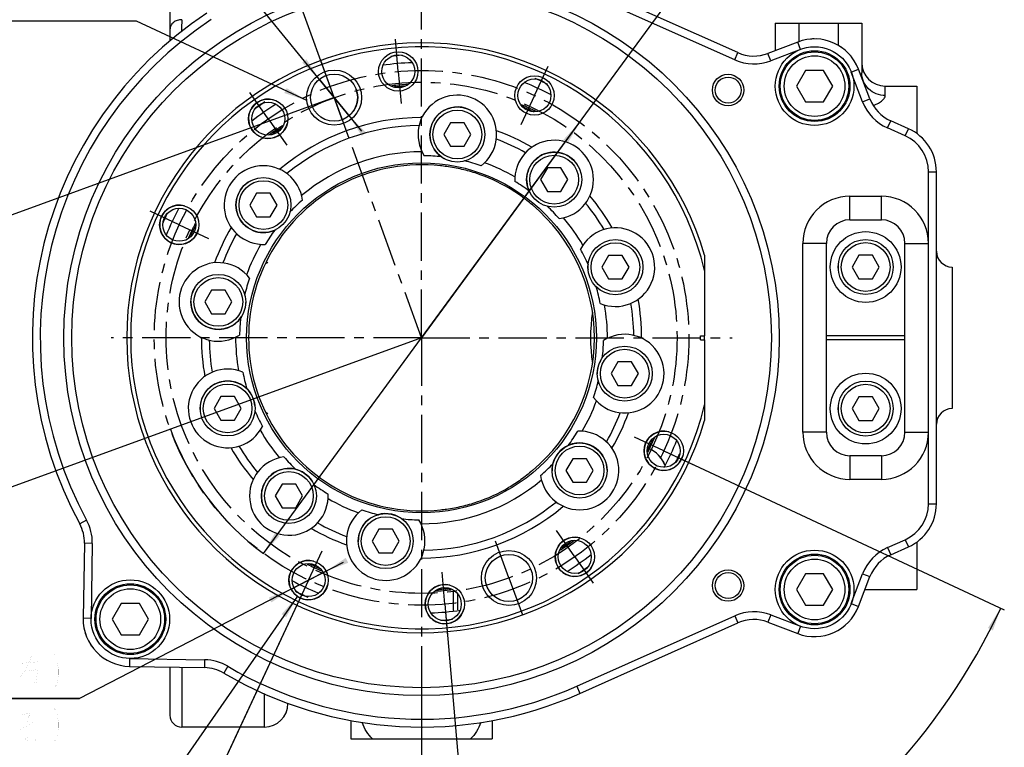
# Model space of a CAD drawing. Header units: millimetres. Extents: x 0 to 297, y 0 to 210.
# Tile 3 of 5: x 99 to 225, y 71 to 163. Entities that reach past the tile are written whole.
import ezdxf

# ---------------------------------------------------------------- set-up
doc = ezdxf.new("R2010")
doc.units = ezdxf.units.MM
doc.header["$LTSCALE"] = 16.335
doc.linetypes.add('CENTER', pattern=[0.6, 0.375, -0.075, 0.075, -0.075])
doc.layers.get('0').update_dxf_attribs({"linetype": 'CONTINUOUS'})
for name, color, linetype in [('14ALL_DIM', 7, 'CONTINUOUS'), ('304102000014DXF_CONTINUOUS_LINE', 7, 'CONTINUOUS'), ('304102000015DXF_CONTINUOUS_LINE', 7, 'CONTINUOUS'), ('304104000081_DXF_AXIS', 7, 'CONTINUOUS'), ('304104000081_DXF_TEXT', 7, 'CONTINUOUS'), ('304104000081DXF_CONTINUOUS_LINE', 7, 'CONTINUOUS'), ('304104000085DXF_CONTINUOUS_LINE', 7, 'CONTINUOUS'), ('304105000067DXF_CONTINUOUS_LINE', 7, 'CONTINUOUS'), ('501023000016DXF_CONTINUOUS_LINE', 7, 'CONTINUOUS'), ('501023000020DXF_CONTINUOUS_LINE', 7, 'CONTINUOUS'), ('501023000065DXF_CONTINUOUS_LINE', 7, 'CONTINUOUS'), ('501023000071DXF_CONTINUOUS_LINE', 7, 'CONTINUOUS'), ('501024000002DXF_CONTINUOUS_LINE', 7, 'CONTINUOUS'), ('504001000006DXF_CONTINUOUS_LINE', 7, 'CONTINUOUS'), ('504001000007DXF_CONTINUOUS_LINE', 7, 'CONTINUOUS'), ('604006000001DXF_CONTINUOUS_LINE', 7, 'CONTINUOUS'), ('604006000002DXF_CONTINUOUS_LINE', 7, 'CONTINUOUS'), ('DEFAULT_1', 7, 'CENTER'), ('MODUANFALAN_DXF_DIMENSION', 7, 'CONTINUOUS')]:
    doc.layers.add(name, color=color, linetype=linetype)
doc.styles.get("Standard").update_dxf_attribs({"font": 'txt', "width": 0.7})
doc.dimstyles.new('DIMSTYLE_1', dxfattribs={"dimtxt": 4.5, "dimasz": 3, "dimexe": 1, "dimexo": 0, "dimtad": 1, "dimdec": 3, "dimdsep": 46, "dimtxsty": 'Standard', "dimblk": '_FILLED', "dimblk1": '_FILLED', "dimblk2": '_FILLED', "dimcen": 0.09, "dimclrt": 5, "dimazin": 2, "dimtol": 1, "dimtp": 0.02, "dimtm": -0.005, "dimtfac": 0.6, "dimtdec": 3, "dimtmove": 0, "dimatfit": 2, "dimldrblk": '_FILLED', "dimfxl": 0, "dimtolj": 1, "dimarcsym": 0})
doc.dimstyles.new('DIMSTYLE_2', dxfattribs={"dimtxt": 4.5, "dimasz": 3, "dimexe": 1, "dimexo": 0, "dimtad": 1, "dimdsep": 46, "dimtxsty": 'Standard', "dimblk": '_FILLED', "dimblk1": '_FILLED', "dimblk2": '_FILLED', "dimcen": 0.09, "dimclrt": 5, "dimazin": 2, "dimtp": 0.1, "dimtm": 0.1, "dimtfac": 1, "dimtmove": 0, "dimatfit": 2, "dimldrblk": '_FILLED', "dimfxl": 0, "dimtolj": 1, "dimarcsym": 0})
doc.dimstyles.new('DIMSTYLE_5', dxfattribs={"dimtxt": 4.5, "dimasz": 3, "dimexe": 1, "dimexo": 0, "dimgap": 2.25, "dimtad": 1, "dimdsep": 46, "dimtxsty": 'Standard', "dimblk": '_FILLED', "dimblk1": '_FILLED', "dimblk2": '_FILLED', "dimcen": 0.09, "dimclrt": 5, "dimazin": 2, "dimtol": 1, "dimtp": 0.03, "dimtm": 0.03, "dimtfac": 1, "dimtofl": 0, "dimtmove": 0, "dimatfit": 3, "dimldrblk": '_FILLED', "dimfxl": 0, "dimtolj": 1, "dimarcsym": 0})
doc.dimstyles.new('DIMSTYLE_6', dxfattribs={"dimtxt": 4.5, "dimasz": 3, "dimexe": 1, "dimexo": 0, "dimtad": 1, "dimdsep": 46, "dimtxsty": 'Standard', "dimblk": '_FILLED', "dimblk1": '_FILLED', "dimblk2": '_FILLED', "dimcen": 0.09, "dimclrt": 5, "dimazin": 2, "dimtol": 1, "dimtp": 0.2, "dimtm": 0.2, "dimtfac": 1, "dimtmove": 0, "dimatfit": 2, "dimldrblk": '_FILLED', "dimfxl": 0, "dimtolj": 1, "dimarcsym": 0})
doc.dimstyles.new('DIMSTYLE_7', dxfattribs={"dimtxt": 4.5, "dimasz": 3, "dimexe": 1, "dimexo": 0, "dimgap": 4.5, "dimtad": 0, "dimtih": 1, "dimtoh": 1, "dimdec": 1, "dimdsep": 46, "dimtxsty": 'Standard', "dimblk": '_FILLED', "dimblk1": '_FILLED', "dimblk2": '_FILLED', "dimcen": 0.09, "dimclrt": 5, "dimazin": 2, "dimtp": 0.5, "dimtm": 0.5, "dimtfac": 1, "dimtdec": 65535, "dimtofl": 0, "dimtmove": 0, "dimatfit": 3, "dimldrblk": '_FILLED', "dimfxl": 0, "dimtolj": 1, "dimarcsym": 0})
doc.dimstyles.new('DIMSTYLE_8', dxfattribs={"dimtxt": 4.5, "dimasz": 3, "dimexe": 1, "dimexo": 0, "dimgap": 4.5, "dimtad": 0, "dimtih": 1, "dimtoh": 1, "dimdec": 1, "dimdsep": 46, "dimtxsty": 'Standard', "dimblk": '_FILLED', "dimblk1": '_FILLED', "dimblk2": '_FILLED', "dimcen": 0.09, "dimclrt": 5, "dimazin": 2, "dimtp": 0.5, "dimtm": 0.5, "dimtfac": 1, "dimtdec": 1, "dimtofl": 0, "dimtmove": 0, "dimatfit": 3, "dimldrblk": '_FILLED', "dimfxl": 0, "dimtolj": 1, "dimarcsym": 0})

# ---------------------------------------------------------------- blocks, each defined once
blk = doc.blocks.new('_FILLED')
at = {"color": 0, "linetype": 'ByBlock'}
blk.add_solid([(0, 0), (-1, 0.117), (-1, -0.117)], dxfattribs=at)
blk = doc.blocks.new('*D1')
at = {"layer": 'MODUANFALAN_DXF_DIMENSION', "color": 2, "linetype": 'Continuous'}
for p, q in [((118.21, 179.15), (75.76, 179.15)), ((75.76, 179.15), (118.21, 179.15)), ((139.36, 153.19), (118.21, 179.15)), ((137.46, 155.52), (139.36, 153.19)), ((141.25, 150.87), (139.36, 153.19)), ((139.36, 153.19), (142.83, 148.93))]:
    blk.add_line(p, q, dxfattribs=at)
at = {"layer": 'MODUANFALAN_DXF_DIMENSION', "color": 2, "linetype": 'Continuous', "xscale": 3, "yscale": 3, "zscale": 3}
for p, rotation in [((137.46, 155.52), 309.1684627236), ((141.25, 150.87), 129.1705881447)]:
    blk.add_blockref('_FILLED', p, dxfattribs=dict(at, rotation=rotation))
blk = doc.blocks.new('*D2')
at = {"layer": 'MODUANFALAN_DXF_DIMENSION', "color": 2, "linetype": 'Continuous'}
for p, q in [((136.1, 91.84), (140.55, 94.13)), ((138.33, 92.98), (136.1, 91.84)), ((136.1, 91.84), (106.97, 76.79)), ((133.88, 90.69), (136.1, 91.84)), ((106.97, 76.79), (46.52, 76.79)), ((46.52, 76.79), (106.97, 76.79))]:
    blk.add_line(p, q, dxfattribs=at)
at = {"layer": 'MODUANFALAN_DXF_DIMENSION', "color": 2, "linetype": 'Continuous', "xscale": 3, "yscale": 3, "zscale": 3}
for p, rotation in [((138.33, 92.98), 207.3104955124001), ((133.88, 90.69), 27.3104955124)]:
    blk.add_blockref('_FILLED', p, dxfattribs=dict(at, rotation=rotation))
blk = doc.blocks.new('*D5')
at = {"layer": 'MODUANFALAN_DXF_DIMENSION', "color": 2, "linetype": 'Continuous'}
for p, q in [((139.36, 153.19), (80.73, 131.85)), ((81.2, 132.03), (86.76, 116.76)), ((150.47, 122.65), (91.85, 101.31)), ((92.32, 101.49), (86.76, 116.76))]:
    blk.add_line(p, q, dxfattribs=at)
at = {"layer": 'MODUANFALAN_DXF_DIMENSION', "color": 2, "linetype": 'Continuous', "xscale": 3, "yscale": 3, "zscale": 3}
for p, rotation in [((81.2, 132.03), 110), ((92.32, 101.49), 290)]:
    blk.add_blockref('_FILLED', p, dxfattribs=dict(at, rotation=rotation))
blk = doc.blocks.new('*D6')
at = {"layer": 'MODUANFALAN_DXF_DIMENSION', "color": 2, "linetype": 'Continuous'}
for p, q in [((150.47, 122.65), (192.69, 180.2)), ((192.69, 180.2), (220.9, 180.2)), ((220.9, 180.2), (192.69, 180.2)), ((170.59, 150.06), (150.47, 122.65)), ((130.36, 95.24), (150.47, 122.65))]:
    blk.add_line(p, q, dxfattribs=at)
at = {"layer": 'MODUANFALAN_DXF_DIMENSION', "color": 2, "linetype": 'Continuous', "xscale": 3, "yscale": 3, "zscale": 3}
for p, rotation in [((170.59, 150.06), 53.73146624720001), ((130.36, 95.24), 233.7314662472)]:
    blk.add_blockref('_FILLED', p, dxfattribs=dict(at, rotation=rotation))
blk = doc.blocks.new('*D7')
at = {"layer": 'MODUANFALAN_DXF_DIMENSION', "color": 2, "linetype": 'Continuous'}
for p, q in [((136.1, 91.84), (119.4, 56.01)), ((153.44, 88.78), (156.88, 49.4))]:
    blk.add_line(p, q, dxfattribs=at)
for start, end in [(245, 254.6617), (265.2517, 275)]:
    blk.add_arc((150.47, 122.65), 73.03, start, end, dxfattribs=at)
for points in [[(122.49, 55.57), (119.61, 56.46), (122.21, 54.93)], [(153.87, 49.35), (156.84, 49.9), (153.82, 50.05)]]:
    blk.add_solid(points, dxfattribs=at)
blk = doc.blocks.new('*D8')
at = {"layer": 'MODUANFALAN_DXF_DIMENSION', "color": 2, "linetype": 'Continuous'}
for p, q in [((136.1, 91.84), (125.3, 68.66)), ((150.47, 83.15), (150.47, 63.08))]:
    blk.add_line(p, q, dxfattribs=at)
for start, end in [(245, 250.8052), (264.0248, 270)]:
    blk.add_arc((150.47, 122.65), 59.07, start, end, dxfattribs=at)
for points in [[(128.4, 68.24), (125.51, 69.11), (128.12, 67.59)], [(147.47, 63.31), (150.47, 63.58), (147.48, 64.01)]]:
    blk.add_solid(points, dxfattribs=at)
blk = doc.blocks.new('*D9')
at = {"layer": 'MODUANFALAN_DXF_DIMENSION', "color": 2, "linetype": 'Continuous'}
for p, q in [((181.29, 108.28), (224.61, 88.08)), ((136.1, 91.84), (115.9, 48.51))]:
    blk.add_line(p, q, dxfattribs=at)
for start, end in [(297.8292, 335), (245, 277.4091)]:
    blk.add_arc((150.47, 122.65), 81.3, start, end, dxfattribs=at)
for points in [[(223.15, 85.44), (224.16, 88.29), (222.52, 85.75)], [(119, 48.07), (116.11, 48.97), (118.71, 47.43)]]:
    blk.add_solid(points, dxfattribs=at)
blk = doc.blocks.new('*D10')
at = {"layer": 'MODUANFALAN_DXF_DIMENSION', "color": 2, "linetype": 'Continuous'}
for p, q in [((150.47, 162.15), (150.47, 188.16)), ((139.36, 153.19), (128.07, 184.21))]:
    blk.add_line(p, q, dxfattribs=at)
for start, end in [(90, 94.104), (106.0055, 110)]:
    blk.add_arc((150.47, 122.65), 65.01, start, end, dxfattribs=at)
for points in [[(147.48, 187.24), (150.47, 187.66), (147.47, 187.94)], [(130.97, 185.03), (128.24, 183.74), (131.19, 184.37)]]:
    blk.add_solid(points, dxfattribs=at)

msp = doc.modelspace()

# ---------------------------------------------------------------- linework, layer by layer
at = {"layer": '14ALL_DIM', "color": 2, "linetype": 'Continuous'}
for centre, radius, start, end in [((139.3573, 153.1914), 3, 309.169609, 20), ((150.473, 122.6514), 34, 200, 233.731466), ((136.1039, 91.837), 2.5, 20, 27.310345)]:
    msp.add_arc(centre, radius, start, end, dxfattribs=at)
at = {"layer": '304102000014DXF_CONTINUOUS_LINE', "color": 7, "linetype": 'Continuous'}
for p, q in [((190.7207, 158.9067), (170.6247, 167.8638)), ((198.325, 160.2538), (194.5462, 158.805)), ((207.5241, 153.0205), (206.0753, 156.7994)), ((212.4156, 149.237), (210.1572, 150.2436)), ((215.973, 101.5461), (215.973, 143.7567)), ((107.5945, 96.5262), (107.4279, 86.9812)), ((210.1572, 95.0593), (212.4156, 96.0658)), ((206.0753, 88.5035), (207.5241, 92.2823)), ((194.5462, 86.4979), (198.325, 85.0491)), ((170.6247, 77.4391), (190.7207, 86.3961)), ((113.3223, 80.8774), (122.8672, 80.7108))]:
    msp.add_line(p, q, dxfattribs=at)
at = {"layer": '304102000014DXF_CONTINUOUS_LINE', "color": 9, "linetype": 'Continuous'}
for p, q in [((190.3136, 157.9933), (170.2176, 166.9504)), ((198.683, 159.32), (194.9042, 157.8712)), ((198.683, 159.32), (198.325, 160.2538)), ((190.3136, 157.9933), (190.7207, 158.9067)), ((194.9042, 157.8712), (194.5462, 158.805)), ((205.1416, 156.4414), (206.0753, 156.7994)), ((206.5904, 152.6625), (205.1416, 156.4414)), ((206.5904, 152.6625), (207.5241, 153.0205)), ((209.7501, 149.3302), (210.1572, 150.2436)), ((212.0085, 148.3236), (209.7501, 149.3302)), ((212.0085, 148.3236), (212.4156, 149.237)), ((214.973, 143.7567), (215.973, 143.7567)), ((214.973, 101.5461), (214.973, 143.7567)), ((204.973, 140.6514), (208.973, 140.6514)), ((204.973, 137.6514), (204.973, 140.6514)), ((208.973, 137.6514), (208.973, 140.6514)), ((201.973, 134.6514), (198.973, 134.6514)), ((198.973, 110.6514), (198.973, 134.6514)), ((211.973, 134.6514), (214.973, 134.6514)), ((201.973, 110.6514), (198.973, 110.6514)), ((211.973, 110.6514), (214.973, 110.6514)), ((204.973, 107.6514), (204.973, 104.6514)), ((208.973, 107.6514), (208.973, 104.6514)), ((208.973, 104.6514), (204.973, 104.6514)), ((214.973, 101.5461), (215.973, 101.5461)), ((107.8662, 99.48), (106.9877, 99.0023)), ((108.5943, 96.5088), (107.5945, 96.5262)), ((108.5943, 96.5088), (108.4277, 86.9638)), ((209.7501, 95.9726), (212.0085, 96.9792)), ((212.0085, 96.9792), (212.4156, 96.0658)), ((209.7501, 95.9726), (210.1572, 95.0593)), ((205.1416, 88.8615), (206.5904, 92.6403)), ((206.5904, 92.6403), (207.5241, 92.2823)), ((205.1416, 88.8615), (206.0753, 88.5035)), ((108.4277, 86.9638), (107.4279, 86.9812)), ((170.2176, 78.3525), (190.3136, 87.3095)), ((190.3136, 87.3095), (190.7207, 86.3961)), ((194.9042, 87.4316), (194.5462, 86.4979)), ((194.9042, 87.4316), (198.683, 85.9828)), ((198.683, 85.9828), (198.325, 85.0491)), ((113.3397, 81.8773), (113.3223, 80.8774)), ((113.3397, 81.8773), (122.8847, 81.7107)), ((122.8847, 81.7107), (122.8672, 80.7108)), ((125.8287, 80.8793), (125.3206, 80.018)), ((170.2176, 78.3525), (170.6247, 77.4391))]:
    msp.add_line(p, q, dxfattribs=at)
msp.add_circle((150.473, 122.6514), 45.5, dxfattribs=at)
at = {"layer": '304102000014DXF_CONTINUOUS_LINE', "color": 7, "linetype": 'Continuous'}
for centre, radius in [((150.473, 122.6514), 44.5), ((189.473, 154.1514), 2), ((189.473, 154.1514), 1.65), ((189.473, 91.1514), 2), ((189.473, 91.1514), 1.65)]:
    msp.add_circle(centre, radius, dxfattribs=at)
for centre, radius, start, end in [((150.473, 122.6514), 49.5, 123.46077, 208.53923), ((200.473, 154.6514), 6, 20.976793, 110.976793), ((150.473, 122.6514), 36, 93.926766, 96.254927), ((192.7563, 163.4736), 5, 245.976793, 290.976793), ((150.473, 122.6514), 35, 91.906246, 98.127076), ((150.473, 122.6514), 36, 63.569663, 66.313748), ((150.473, 122.6514), 35, 61.89184, 68.077137), ((212.1927, 154.8105), 5, 200.976793, 245.976793), ((150.473, 122.6514), 35, 121.923847, 128.04879), ((150.473, 122.6514), 36, 123.609943, 126.291503), ((209.973, 143.7567), 6, 0, 65.976793), ((150.473, 122.6514), 35, 151.878176, 158.134302), ((150.473, 122.6514), 36, 153.980838, 156.263989), ((150.473, 122.6514), 36, 359.60355, 0.396465), ((150.473, 122.6514), 35, 331.878176, 338.134302), ((150.473, 122.6514), 36, 333.980838, 336.263989), ((209.973, 101.5461), 6, 294.023207, 360), ((102.5953, 96.6135), 5, 359, 28.53923), ((150.473, 122.6514), 35, 301.923847, 308.04879), ((212.1927, 90.4923), 5, 114.023207, 159.023207), ((150.473, 122.6514), 36, 303.609943, 306.291503), ((150.473, 122.6514), 35, 241.89184, 248.077137), ((150.473, 122.6514), 36, 243.569663, 246.313748), ((150.473, 122.6514), 35, 271.906246, 278.127076), ((200.473, 90.6514), 6, 249.023207, 339.023207), ((113.427, 86.8765), 6, 179, 269), ((150.473, 122.6514), 36, 273.926766, 276.254927), ((192.7563, 81.8292), 5, 69.023207, 114.023207), ((122.78, 75.7116), 5, 59.46077, 89), ((150.473, 122.6514), 49.5, 239.46077, 294.023207)]:
    msp.add_arc(centre, radius, start, end, dxfattribs=at)
at = {"layer": '304102000014DXF_CONTINUOUS_LINE', "color": 9, "linetype": 'Continuous'}
for centre, radius, start, end in [((150.473, 122.6514), 48.5, 123.46077, 208.53923), ((192.7563, 163.4736), 6, 245.976793, 290.976793), ((212.1927, 154.8105), 6, 200.976793, 245.976793), ((209.973, 143.7567), 5, 0, 65.976793), ((204.973, 134.6514), 6, 90, 180), ((208.973, 134.6514), 6, 0, 90), ((204.973, 110.6514), 6, 180, 270), ((208.973, 110.6514), 6, 270, 360), ((209.973, 101.5461), 5, 294.023207, 360), ((102.5953, 96.6135), 6, 359, 28.53923), ((212.1927, 90.4923), 6, 114.023207, 159.023207), ((192.7563, 81.8292), 6, 69.023207, 114.023207), ((122.78, 75.7116), 6, 59.46077, 89), ((150.473, 122.6514), 48.5, 239.46077, 294.023207)]:
    msp.add_arc(centre, radius, start, end, dxfattribs=at)
at = {"layer": '304102000015DXF_CONTINUOUS_LINE', "color": 7, "linetype": 'Continuous'}
for p, q in [((118.473, 170.6514), (118.473, 160.3713)), ((195.473, 162.6514), (195.473, 159.1603)), ((195.473, 162.6514), (206.473, 162.6514)), ((206.473, 162.6514), (206.473, 156.3375)), ((209.473, 154.6514), (213.473, 154.6514)), ((213.473, 154.6514), (213.473, 148.6218)), ((217.973, 131.6514), (217.973, 113.6514)), ((213.473, 96.681), (213.473, 90.6514)), ((154.5041, 90.5714), (154.5041, 87.9628)), ((206.8988, 90.6514), (213.473, 90.6514)), ((118.473, 80.7875), (118.473, 74.6515)), ((141.473, 73.9962), (141.473, 71.6514)), ((159.473, 73.9877), (159.473, 71.6514)), ((130.473, 73.1514), (119.973, 73.1514)), ((141.4736, 71.6514), (159.4723, 71.6514))]:
    msp.add_line(p, q, dxfattribs=at)
at = {"layer": '304102000015DXF_CONTINUOUS_LINE', "color": 9, "linetype": 'Continuous'}
for p, q in [((198.473, 162.6514), (198.473, 160.2922)), ((203.473, 162.6514), (203.473, 159.842)), ((209.473, 153.4501), (209.473, 154.6514)), ((119.973, 80.7613), (119.973, 73.1514)), ((130.473, 77.4058), (130.473, 73.1514)), ((150.479, 73.1514), (150.4777, 71.6514))]:
    msp.add_line(p, q, dxfattribs=at)
at = {"layer": '304102000015DXF_CONTINUOUS_LINE', "color": 2, "linetype": 'Continuous'}
for p, q in [((130.7094, 132.1583), (130.906, 132.2718)), ((130.7094, 113.1445), (130.906, 113.031)), ((155.0555, 90.1068), (155.0555, 88.046))]:
    msp.add_line(p, q, dxfattribs=at)
at = {"layer": '304102000015DXF_CONTINUOUS_LINE', "color": 7, "linetype": 'Continuous'}
for centre, radius, start, end in [((150.473, 122.6514), 49.5, 123.46077, 208.53923), ((200.473, 154.6514), 6, 90.415815, 94.890181), ((200.473, 154.6514), 6, 73.950966, 77.53265), ((200.473, 154.6514), 6, 54.420938, 58.002621), ((200.473, 154.6514), 6, 37.063403, 41.537775), ((209.473, 157.6514), 3, 180, 270), ((150.473, 122.6514), 22, 83.736795, 276.26318), ((149.7626, 116.0391), 28.6504, 82.158872, 83.767199), ((150.473, 122.6514), 22.0361, 59.814085, 71.337075), ((150.473, 122.6514), 22, 309.859226, 50.140781), ((217.973, 133.6514), 2, 180, 270), ((217.973, 111.6514), 2, 90, 180), ((150.473, 122.6514), 22.0361, 288.662925, 300.185915), ((149.7625, 129.2636), 28.6502, 276.232824, 277.841137), ((113.427, 86.8765), 6, 195.08661, 199.560981), ((113.427, 86.8765), 6, 212.444144, 216.025827), ((130.473, 76.1514), 3, 270, 360), ((119.973, 74.6514), 1.5, 180, 270)]:
    msp.add_arc(centre, radius, start, end, dxfattribs=at)
at = {"layer": '304102000015DXF_CONTINUOUS_LINE', "color": 9, "linetype": 'Continuous'}
msp.add_arc((205.0741, 158.8941), 7.3066, 293.293839, 293.462252, dxfattribs=at)
at = {"layer": '304102000015DXF_CONTINUOUS_LINE', "color": 4, "linetype": 'Continuous'}
msp.add_arc((192.973, 122.6514), 21, 171.121049, 188.852839, dxfattribs=at)
at = {"layer": '304102000015DXF_CONTINUOUS_LINE', "color": 9, "linetype": 'Continuous'}
for points, knots in [([(119.973, 163.0964), (119.7791, 163.0964), (119.3974, 163.0363), (118.902, 162.7732), (118.5578, 162.3682), (118.473, 162.0317), (118.473, 161.8708)], [0, 0, 0, 0, 0.27273054, 0.53274191, 0.77362182, 1, 1, 1, 1]), ([(119.973, 163.0964), (119.9699, 162.9648), (119.9574, 162.4595), (119.9428, 161.9543), (119.9301, 161.5807)], [0, 0, 0, 0, 0.26054339, 1, 1, 1, 1]), ([(206.4068, 155.9585), (206.4174, 155.9907), (206.4537, 156.1139), (206.473, 156.2429), (206.473, 156.3375)], [0, 0, 0, 0, 0.26399997, 1, 1, 1, 1]), ([(209.473, 153.4501), (209.0833, 153.4501), (208.2998, 153.5983), (207.3034, 154.2369), (206.6312, 155.1964), (206.473, 155.9613), (206.473, 156.3375)], [0, 0, 0, 0, 0.25443341, 0.5062465, 0.75440341, 1, 1, 1, 1]), ([(207.9832, 152.1916), (208.1972, 152.2845), (208.5782, 152.4717), (208.9986, 152.7502), (209.245, 152.9803), (209.4019, 153.1745), (209.4729, 153.3446), (209.473, 153.4501)], [0, 0, 0, 0, 0.34593882, 0.62828563, 0.74426499, 0.84362869, 1, 1, 1, 1]), ([(144.2546, 71.6514), (143.955, 71.9238), (143.4243, 72.5784), (143.0803, 73.3409), (142.9384, 73.7413)], [0, 0, 0, 0, 0.48804393, 1, 1, 1, 1]), ([(158.0096, 73.7474), (157.8676, 73.3458), (157.5235, 72.5809), (156.9915, 71.9245), (156.6912, 71.6514)], [0, 0, 0, 0, 0.51208103, 1, 1, 1, 1])]:
    msp.add_open_spline(points, degree=3, knots=knots, dxfattribs=at)
at = {"layer": '304102000015DXF_CONTINUOUS_LINE', "color": 7, "linetype": 'Continuous'}
for points, knots in [([(157.5245, 143.5288), (156.8992, 143.74), (155.6263, 144.0988), (154.325, 144.3312), (153.6712, 144.4216)], [0, 0, 0, 0, 0.5000015, 1, 1, 1, 1]), ([(164.5728, 139.5391), (164.0973, 139.9361), (163.1273, 140.7084), (162.0883, 141.3879), (161.5529, 141.6994)], [0, 0, 0, 0, 0.5000139, 1, 1, 1, 1]), ([(164.5728, 105.7637), (164.0973, 105.3667), (163.1273, 104.5944), (162.0883, 103.9149), (161.5529, 103.6035)], [0, 0, 0, 0, 0.50001581, 1, 1, 1, 1]), ([(153.6712, 100.8813), (154.325, 100.9716), (155.6263, 101.204), (156.8992, 101.5628), (157.5245, 101.774)], [0, 0, 0, 0, 0.49999848, 1, 1, 1, 1])]:
    msp.add_open_spline(points, degree=3, knots=knots, dxfattribs=at)
at = {"layer": '304104000081_DXF_AXIS', "color": 7, "linetype": 'CENTER'}
for p, q in [((150.473, 122.6514), (150.473, 162.1514)), ((147.5097, 156.522), (147.1523, 160.6064)), ((139.3573, 153.1914), (137.6472, 157.8899)), ((164.842, 153.4659), (166.5747, 157.1817)), ((147.5097, 156.522), (147.867, 152.4376)), ((130.9714, 150.5026), (128.6197, 153.8611)), ((139.3573, 153.1914), (141.0674, 148.493)), ((164.842, 153.4659), (163.1093, 149.75)), ((130.9714, 150.5026), (133.323, 147.1441)), ((119.6585, 137.0204), (115.9426, 138.7532)), ((119.6585, 137.0204), (123.3744, 135.2877)), ((150.473, 122.6514), (110.973, 122.6514)), ((150.473, 122.6514), (150.473, 83.1514)), ((150.473, 122.6514), (189.973, 122.6514)), ((181.2874, 108.2824), (177.5716, 110.0151)), ((181.2874, 108.2824), (185.0033, 106.5497)), ((169.9746, 94.8002), (167.6229, 98.1588)), ((161.5886, 92.1114), (159.8785, 96.8099)), ((136.1039, 91.837), (137.8367, 95.5528)), ((169.9746, 94.8002), (172.3262, 91.4417)), ((153.4363, 88.7808), (153.0789, 92.8652)), ((136.1039, 91.837), (134.3712, 88.1211)), ((161.5886, 92.1114), (163.2987, 87.4129)), ((153.4363, 88.7808), (153.7936, 84.6964))]:
    msp.add_line(p, q, dxfattribs=at)
for radius in [34, 32.5]:
    msp.add_circle((150.473, 122.6514), radius, dxfattribs=at)
at = {"layer": '304104000081_DXF_TEXT', "color": 2, "linetype": 'Continuous'}
for p, q in [((112.7002, 162.9205), (93.8002, 162.9205)), ((114.2002, 162.9205), (112.7002, 162.9205)), ((135.8775, 152.816), (114.2002, 162.9205)), ((134.6778, 89.7837), (113.1767, 58.8286))]:
    msp.add_line(p, q, dxfattribs=at)
for points in [[(133.0105, 153.7662), (135.8775, 152.816), (133.3063, 154.4007)], [(133.2538, 87.1201), (134.6778, 89.7837), (132.6789, 87.5194)]]:
    msp.add_solid(points, dxfattribs=at)
at = {"layer": '304104000081DXF_CONTINUOUS_LINE', "color": 7, "linetype": 'Continuous'}
for p, q in [((148.2813, 154.659), (148.3044, 154.6597)), ((164.5787, 151.4666), (164.5989, 151.4557)), ((132.5712, 149.275), (132.5908, 149.2871)), ((131.5597, 148.5651), (131.5779, 148.5795)), ((121.6578, 136.7571), (121.6686, 136.7774)), ((186.473, 133.1514), (186.473, 122.9014)), ((185.973, 122.9014), (186.473, 122.9014)), ((185.973, 122.4014), (185.973, 122.9014)), ((185.973, 122.4014), (186.473, 122.4014)), ((186.473, 122.4014), (186.473, 112.1514)), ((179.2882, 108.5457), (179.2773, 108.5255)), ((169.3862, 96.7377), (169.3681, 96.7234)), ((168.3748, 96.0279), (168.3551, 96.0157)), ((136.3672, 93.8362), (136.347, 93.8471)), ((152.6646, 90.6438), (152.6416, 90.6432))]:
    msp.add_line(p, q, dxfattribs=at)
for centre, radius in [((147.5097, 156.522), 2.5), ((147.5097, 156.522), 2.1), ((139.3573, 153.1914), 3.5), ((139.3573, 153.1914), 3), ((164.842, 153.4659), 2.5), ((164.842, 153.4659), 2.1), ((130.9714, 150.5026), 2.5), ((130.9714, 150.5026), 2.1), ((150.473, 122.6514), 22.25), ((119.6585, 137.0204), 2.5), ((119.6585, 137.0204), 2.1), ((181.2874, 108.2824), 2.5), ((181.2874, 108.2824), 2.1), ((169.9746, 94.8002), 2.5), ((169.9746, 94.8002), 2.1), ((161.5886, 92.1114), 3.5), ((136.1039, 91.837), 2.5), ((161.5886, 92.1114), 3), ((136.1039, 91.837), 2.1), ((153.4363, 88.7808), 2.5), ((153.4363, 88.7808), 2.1)]:
    msp.add_circle(centre, radius, dxfattribs=at)
for centre, radius, start, end in [((150.473, 122.6514), 37.5, 16.260204, 343.739795), ((150.473, 122.6514), 37, 13.351184, 346.648815), ((150.473, 122.6514), 32.25, 93.076107, 96.709625), ((148.7867, 142.7043), 11.9722, 97.683967, 99.137307), ((148.653, 142.5737), 12.091, 91.042855, 91.652272), ((148.6618, 142.1141), 12.5507, 90.795977, 91.045), ((155.0312, 148.5026), 5, 307.263432, 212.736568), ((150.473, 122.6514), 32.25, 63.209461, 66.790539), ((158.8251, 140.3041), 12.5687, 68.974694, 69.203966), ((159.0688, 140.9339), 11.8933, 67.939902, 68.981813), ((150.473, 122.6514), 28, 89.910923, 130.089077), ((158.8554, 140.8099), 12.0963, 61.023245, 61.652795), ((158.6269, 140.3961), 12.5691, 60.796033, 61.025685), ((150.473, 122.6514), 32.25, 123.282737, 126.87542), ((138.1072, 140.3116), 10.5351, 121.700564, 128.298945), ((138.9357, 138.9946), 12.091, 121.042855, 121.652272), ((139.1731, 138.601), 12.5507, 120.795977, 121.045), ((150.473, 122.6514), 27, 90.654434, 129.345566), ((139.119, 139.0104), 12.1834, 128.349307, 129.134417), ((150.473, 122.6514), 27, 60.654434, 69.345566), ((150.473, 122.6514), 28, 59.910923, 70.089077), ((167.3461, 142.7601), 5, 277.263432, 182.736568), ((150.473, 122.6514), 23.65, 89.833043, 130.166957), ((150.473, 122.6514), 23.15, 83.717476, 89.127695), ((130.3643, 139.5246), 5, 7.263432, 272.736568), ((150.473, 122.6514), 23.15, 70.872305, 76.290213), ((150.473, 122.6514), 23.65, 59.833043, 70.166957), ((150.473, 122.6514), 23.15, 53.716833, 59.127695), ((150.473, 122.6514), 28, 29.910923, 40.089077), ((150.473, 122.6514), 23.15, 130.872305, 136.289509), ((150.473, 122.6514), 23.15, 40.872305, 46.289509), ((150.473, 122.6514), 27, 30.654434, 39.345566), ((150.473, 122.6514), 23.65, 29.833043, 40.166957), ((150.473, 122.6514), 32.25, 153.209461, 156.790539), ((132.3144, 131.0339), 12.0963, 151.023245, 151.652795), ((132.7283, 130.8053), 12.5691, 150.796033, 151.025685), ((150.473, 122.6514), 28, 149.910923, 160.089077), ((175.1399, 131.6294), 5, 247.263432, 152.736568), ((132.8203, 131.0035), 12.5687, 158.974694, 159.203966), ((132.1904, 131.2472), 11.8933, 157.939902, 158.981813), ((150.473, 122.6514), 27, 150.654434, 159.345566), ((150.473, 122.6514), 23.15, 143.716833, 149.127695), ((150.473, 122.6514), 23.65, 149.833043, 160.166957), ((150.473, 122.6514), 23.15, 23.707416, 29.127695), ((124.6218, 127.2097), 5, 37.263432, 302.736568), ((150.473, 122.6514), 23.15, 160.872305, 166.290213), ((150.473, 122.6514), 23.15, 10.872305, 16.28758), ((150.473, 122.6514), 23.65, 359.833043, 10.166957), ((150.473, 122.6514), 27, 0.654434, 9.345566), ((150.473, 122.6514), 28, 359.910923, 10.089077), ((150.473, 122.6514), 23.15, 173.717476, 179.127695), ((176.3242, 118.0932), 5, 217.263432, 122.736568), ((150.473, 122.6514), 28, 179.910923, 190.089077), ((150.473, 122.6514), 27, 180.654434, 189.345566), ((150.473, 122.6514), 23.65, 179.833043, 190.166957), ((150.473, 122.6514), 23.15, 353.717476, 359.127695), ((125.806, 113.6734), 5, 67.263432, 332.736568), ((150.473, 122.6514), 23.15, 190.872305, 196.287583), ((150.473, 122.6514), 23.15, 340.872305, 346.290213), ((150.473, 122.6514), 23.65, 329.833043, 340.166957), ((150.473, 122.6514), 23.15, 203.707413, 209.127695), ((150.473, 122.6514), 27, 330.654434, 339.345566), ((150.473, 122.6514), 28, 329.910923, 340.089077), ((150.473, 122.6514), 23.65, 209.833043, 220.166957), ((170.5816, 105.7782), 5, 187.263432, 92.736568), ((150.473, 122.6514), 23.15, 323.716833, 329.127695), ((150.473, 122.6514), 32.25, 333.209461, 336.790539), ((168.7555, 114.0556), 11.8933, 337.939902, 338.981813), ((168.1256, 114.2993), 12.5687, 338.974694, 339.203966), ((150.473, 122.6514), 28, 209.910923, 220.089077), ((150.473, 122.6514), 27, 210.654434, 219.345566), ((168.2177, 114.4975), 12.5691, 330.796033, 331.025685), ((168.6315, 114.269), 12.0963, 331.023245, 331.652795), ((133.5998, 102.5427), 5, 97.263432, 2.736568), ((150.473, 122.6514), 23.15, 220.872305, 226.289509), ((150.473, 122.6514), 23.15, 310.872305, 316.289509), ((150.473, 122.6514), 23.15, 233.716833, 239.127695), ((150.473, 122.6514), 23.65, 269.833043, 310.166957), ((150.473, 122.6514), 23.65, 239.833043, 250.166957), ((150.473, 122.6514), 27, 270.654434, 309.345566), ((145.9147, 96.8002), 5, 127.263432, 32.736568), ((150.473, 122.6514), 23.15, 250.872305, 256.290213), ((150.473, 122.6514), 28, 269.910923, 310.089077), ((150.473, 122.6514), 27, 240.654434, 249.345566), ((150.473, 122.6514), 23.15, 263.717476, 269.127695), ((150.473, 122.6514), 28, 239.910923, 250.089077), ((150.473, 122.6514), 32.25, 303.282737, 306.87542), ((162.8388, 104.9912), 10.5351, 301.700564, 308.298945), ((161.8269, 106.2924), 12.1834, 308.349307, 309.134417), ((161.7728, 106.7018), 12.5507, 300.795977, 301.045), ((162.0102, 106.3082), 12.091, 301.042855, 301.652272), ((150.473, 122.6514), 32.25, 243.209461, 246.790539), ((142.3191, 104.9067), 12.5691, 240.796033, 241.025685), ((142.0905, 104.4929), 12.0963, 241.023245, 241.652795), ((141.8772, 104.3689), 11.8933, 247.939902, 248.981813), ((142.1208, 104.9987), 12.5687, 248.974694, 249.203966), ((150.473, 122.6514), 32.25, 273.076107, 276.709625), ((152.2841, 103.1887), 12.5507, 270.795977, 271.045), ((152.2929, 102.7292), 12.091, 271.042855, 271.652272), ((152.1592, 102.5985), 11.9722, 277.683967, 279.137307)]:
    msp.add_arc(centre, radius, start, end, dxfattribs=at)
at = {"layer": '304104000081DXF_CONTINUOUS_LINE', "color": 2, "linetype": 'Continuous'}
for centre in [(130.9714, 150.5026), (119.6585, 137.0204), (181.2874, 108.2824), (169.9746, 94.8002), (136.1039, 91.837), (153.4363, 88.7808)]:
    msp.add_arc(centre, 2.5, 75, 345, dxfattribs=at)
at = {"layer": '304104000081DXF_CONTINUOUS_LINE', "color": 7, "linetype": 'Continuous'}
for points, knots in [([(147.1859, 154.569), (147.2765, 154.5812), (147.6403, 154.6257), (148.0064, 154.6505), (148.2813, 154.659)], [0, 0, 0, 0, 0.24954868, 1, 1, 1, 1]), ([(163.5357, 151.9566), (163.6244, 151.9206), (163.9787, 151.7719), (164.3245, 151.6031), (164.5787, 151.4666)], [0, 0, 0, 0, 0.24911257, 1, 1, 1, 1]), ([(121.1678, 135.7141), (121.2038, 135.8028), (121.3525, 136.1571), (121.5213, 136.5029), (121.6578, 136.7571)], [0, 0, 0, 0, 0.24911257, 1, 1, 1, 1]), ([(179.7781, 109.5887), (179.7422, 109.5), (179.5934, 109.1457), (179.4247, 108.7999), (179.2882, 108.5457)], [0, 0, 0, 0, 0.24911257, 1, 1, 1, 1]), ([(137.4103, 93.3463), (137.3216, 93.3822), (136.9673, 93.531), (136.6214, 93.6997), (136.3672, 93.8362)], [0, 0, 0, 0, 0.24911257, 1, 1, 1, 1]), ([(153.76, 90.7338), (153.6694, 90.7216), (153.3056, 90.6771), (152.9395, 90.6523), (152.6646, 90.6438)], [0, 0, 0, 0, 0.24954868, 1, 1, 1, 1])]:
    msp.add_open_spline(points, degree=3, knots=knots, dxfattribs=at)
at = {"layer": '304104000085DXF_CONTINUOUS_LINE', "color": 4, "linetype": 'Continuous'}
msp.add_arc((192.973, 122.6514), 21, 171.121049, 188.852839, dxfattribs=at)
at = {"layer": '304105000067DXF_CONTINUOUS_LINE', "color": 7, "linetype": 'Continuous'}
for p, q in [((204.973, 137.6514), (208.973, 137.6514)), ((201.973, 110.6514), (201.973, 134.6514)), ((211.973, 110.6514), (211.973, 134.6514)), ((211.973, 122.9014), (201.973, 122.9014)), ((211.973, 122.4014), (201.973, 122.4014)), ((208.973, 107.6514), (204.973, 107.6514))]:
    msp.add_line(p, q, dxfattribs=at)
for centre, start, end in [((204.973, 134.6514), 90, 180), ((208.973, 134.6514), 0, 90), ((204.973, 110.6514), 180, 270), ((208.973, 110.6514), 270, 360)]:
    msp.add_arc(centre, 3, start, end, dxfattribs=at)
at = {"layer": '501023000016DXF_CONTINUOUS_LINE', "color": 7, "linetype": 'Continuous'}
for p, q in [((206.1069, 115.1514), (205.2409, 113.6514)), ((207.839, 115.1514), (206.1069, 115.1514)), ((208.705, 113.6514), (207.839, 115.1514)), ((205.2409, 113.6514), (206.1069, 112.1514)), ((207.839, 112.1514), (208.705, 113.6514)), ((206.1069, 112.1514), (207.839, 112.1514))]:
    msp.add_line(p, q, dxfattribs=at)
msp.add_circle((206.973, 113.6514), 3.5, dxfattribs=at)
at = {"layer": '501023000016DXF_CONTINUOUS_LINE', "color": 9, "linetype": 'Continuous'}
msp.add_circle((206.973, 113.6514), 3.1, dxfattribs=at)
at = {"layer": '501023000020DXF_CONTINUOUS_LINE', "color": 7, "linetype": 'Continuous'}
for p, q in [((206.1069, 133.1514), (205.2409, 131.6514)), ((207.839, 133.1514), (206.1069, 133.1514)), ((208.705, 131.6514), (207.839, 133.1514)), ((205.2409, 131.6514), (206.1069, 130.1514)), ((207.839, 130.1514), (208.705, 131.6514)), ((206.1069, 130.1514), (207.839, 130.1514))]:
    msp.add_line(p, q, dxfattribs=at)
msp.add_circle((206.973, 131.6514), 3.5, dxfattribs=at)
at = {"layer": '501023000020DXF_CONTINUOUS_LINE', "color": 9, "linetype": 'Continuous'}
msp.add_circle((206.973, 131.6514), 3.1, dxfattribs=at)
at = {"layer": '501023000065DXF_CONTINUOUS_LINE', "color": 7, "linetype": 'Continuous'}
for p, q in [((199.3183, 156.6514), (198.1636, 154.6514)), ((201.6277, 156.6514), (199.3183, 156.6514)), ((202.7824, 154.6514), (201.6277, 156.6514)), ((198.1636, 154.6514), (199.3183, 152.6514)), ((201.6277, 152.6514), (202.7824, 154.6514)), ((199.3183, 152.6514), (201.6277, 152.6514)), ((199.3183, 92.6514), (198.1636, 90.6514)), ((201.6277, 92.6514), (199.3183, 92.6514)), ((202.7824, 90.6514), (201.6277, 92.6514)), ((198.1636, 90.6514), (199.3183, 88.6514)), ((201.6277, 88.6514), (202.7824, 90.6514)), ((112.2723, 88.8765), (111.1176, 86.8765)), ((114.5817, 88.8765), (112.2723, 88.8765)), ((115.7364, 86.8765), (114.5817, 88.8765)), ((199.3183, 88.6514), (201.6277, 88.6514)), ((111.1176, 86.8765), (112.2723, 84.8765)), ((114.5817, 84.8765), (115.7364, 86.8765)), ((112.2723, 84.8765), (114.5817, 84.8765))]:
    msp.add_line(p, q, dxfattribs=at)
for centre in [(200.473, 154.6514), (200.473, 90.6514), (113.427, 86.8765)]:
    msp.add_circle(centre, 4.36, dxfattribs=at)
at = {"layer": '501023000065DXF_CONTINUOUS_LINE', "color": 9, "linetype": 'Continuous'}
for centre in [(200.473, 154.6514), (200.473, 90.6514), (113.427, 86.8765)]:
    msp.add_circle(centre, 3.86, dxfattribs=at)
at = {"layer": '501023000071DXF_CONTINUOUS_LINE', "color": 7, "linetype": 'Continuous'}
for p, q in [((154.1652, 150.0026), (153.2992, 148.5026)), ((155.8973, 150.0026), (154.1652, 150.0026)), ((156.7633, 148.5026), (155.8973, 150.0026)), ((153.2992, 148.5026), (154.1652, 147.0026)), ((155.8973, 147.0026), (156.7633, 148.5026)), ((154.1652, 147.0026), (155.8973, 147.0026)), ((166.4801, 144.2601), (165.6141, 142.7601)), ((168.2122, 144.2601), (166.4801, 144.2601)), ((169.0782, 142.7601), (168.2122, 144.2601)), ((165.6141, 142.7601), (166.4801, 141.2601)), ((168.2122, 141.2601), (169.0782, 142.7601)), ((129.4983, 141.0246), (128.6322, 139.5246)), ((131.2303, 141.0246), (129.4983, 141.0246)), ((132.0964, 139.5246), (131.2303, 141.0246)), ((166.4801, 141.2601), (168.2122, 141.2601)), ((128.6322, 139.5246), (129.4983, 138.0246)), ((131.2303, 138.0246), (132.0964, 139.5246)), ((129.4983, 138.0246), (131.2303, 138.0246)), ((174.2739, 133.1294), (173.4078, 131.6294)), ((176.0059, 133.1294), (174.2739, 133.1294)), ((176.8719, 131.6294), (176.0059, 133.1294)), ((173.4078, 131.6294), (174.2739, 130.1294)), ((176.0059, 130.1294), (176.8719, 131.6294)), ((174.2739, 130.1294), (176.0059, 130.1294)), ((123.7557, 128.7097), (122.8897, 127.2097)), ((125.4878, 128.7097), (123.7557, 128.7097)), ((126.3538, 127.2097), (125.4878, 128.7097)), ((122.8897, 127.2097), (123.7557, 125.7097)), ((125.4878, 125.7097), (126.3538, 127.2097)), ((123.7557, 125.7097), (125.4878, 125.7097)), ((175.4581, 119.5932), (174.5921, 118.0932)), ((177.1902, 119.5932), (175.4581, 119.5932)), ((178.0562, 118.0932), (177.1902, 119.5932)), ((174.5921, 118.0932), (175.4581, 116.5932)), ((177.1902, 116.5932), (178.0562, 118.0932)), ((175.4581, 116.5932), (177.1902, 116.5932)), ((124.94, 115.1734), (124.074, 113.6734)), ((126.6721, 115.1734), (124.94, 115.1734)), ((127.5381, 113.6734), (126.6721, 115.1734)), ((124.074, 113.6734), (124.94, 112.1734)), ((126.6721, 112.1734), (127.5381, 113.6734)), ((124.94, 112.1734), (126.6721, 112.1734)), ((169.7156, 107.2782), (168.8496, 105.7782)), ((171.4477, 107.2782), (169.7156, 107.2782)), ((172.3137, 105.7782), (171.4477, 107.2782)), ((168.8496, 105.7782), (169.7156, 104.2782)), ((171.4477, 104.2782), (172.3137, 105.7782)), ((132.7338, 104.0427), (131.8677, 102.5427)), ((134.4658, 104.0427), (132.7338, 104.0427)), ((135.3318, 102.5427), (134.4658, 104.0427)), ((169.7156, 104.2782), (171.4477, 104.2782)), ((131.8677, 102.5427), (132.7338, 101.0427)), ((134.4658, 101.0427), (135.3318, 102.5427)), ((132.7338, 101.0427), (134.4658, 101.0427)), ((145.0487, 98.3002), (144.1827, 96.8002)), ((146.7807, 98.3002), (145.0487, 98.3002)), ((147.6468, 96.8002), (146.7807, 98.3002)), ((144.1827, 96.8002), (145.0487, 95.3002)), ((146.7807, 95.3002), (147.6468, 96.8002)), ((145.0487, 95.3002), (146.7807, 95.3002))]:
    msp.add_line(p, q, dxfattribs=at)
for centre in [(155.0312, 148.5026), (167.3461, 142.7601), (130.3643, 139.5246), (175.1399, 131.6294), (124.6218, 127.2097), (176.3242, 118.0932), (125.806, 113.6734), (170.5816, 105.7782), (133.5998, 102.5427), (145.9147, 96.8002)]:
    msp.add_circle(centre, 3.5, dxfattribs=at)
at = {"layer": '501023000071DXF_CONTINUOUS_LINE', "color": 9, "linetype": 'Continuous'}
for centre in [(155.0312, 148.5026), (167.3461, 142.7601), (130.3643, 139.5246), (175.1399, 131.6294), (124.6218, 127.2097), (176.3242, 118.0932), (125.806, 113.6734), (170.5816, 105.7782), (133.5998, 102.5427), (145.9147, 96.8002)]:
    msp.add_circle(centre, 3.1, dxfattribs=at)
at = {"layer": '501024000002DXF_CONTINUOUS_LINE', "color": 9, "linetype": 'Continuous'}
msp.add_arc((177.973, 105.1514), 3.6918, 20.728662, 67.351812, dxfattribs=at)
at = {"layer": '501024000002DXF_CONTINUOUS_LINE', "color": 7, "linetype": 'Continuous'}
msp.add_arc((177.973, 105.1514), 3.7077, 20.916603, 67.348027, dxfattribs=at)
at = {"layer": '504001000006DXF_CONTINUOUS_LINE', "color": 7, "linetype": 'Continuous'}
for centre in [(200.473, 154.6514), (200.473, 90.6514), (113.427, 86.8765)]:
    msp.add_circle(centre, 5, dxfattribs=at)
at = {"layer": '504001000007DXF_CONTINUOUS_LINE', "color": 7, "linetype": 'Continuous'}
for centre in [(206.973, 131.6514), (206.973, 113.6514)]:
    msp.add_circle(centre, 4.5, dxfattribs=at)
at = {"layer": '604006000001DXF_CONTINUOUS_LINE', "color": 7, "linetype": 'Continuous'}
for centre, start, end in [((155.0312, 148.5026), 57.55135, 242.279601), ((167.3461, 142.7601), 32.222463, 212.222463), ((130.3643, 139.5246), 117.662254, 297.662254), ((175.1399, 131.6294), 174.234494, 185.778741), ((206.973, 131.6514), 174.659979, 185.344651), ((124.6218, 127.2097), 147.816424, 169.050848), ((124.6218, 127.2097), 178.699683, 327.816424), ((124.6218, 127.2097), 172.407383, 174.583703), ((124.6218, 127.2097), 354.583703, 358.699683), ((124.6218, 127.2097), 343.689314, 346.75079), ((176.3242, 118.0932), 147.816424, 180.378072), ((125.806, 113.6734), 5.778741, 185.778741), ((206.973, 113.6514), 174.662544, 185.342497), ((170.5816, 105.7782), 0.734979, 180.734979), ((133.5998, 102.5427), 32.222463, 212.222463), ((145.9147, 96.8002), 62.279601, 181.288379), ((145.9147, 96.8002), 57.55135, 60), ((145.9147, 96.8002), 237.55135, 240)]:
    msp.add_arc(centre, 3.5, start, end, dxfattribs=at)
at = {"layer": '604006000002DXF_CONTINUOUS_LINE', "color": 7, "linetype": 'Continuous'}
for centre in [(200.473, 154.6514), (200.473, 90.6514), (113.427, 86.8765)]:
    msp.add_circle(centre, 4.5, dxfattribs=at)
at = {"layer": 'DEFAULT_1', "color": 7, "linetype": 'CENTER'}
msp.add_line((150.473, 122.6514), (139.3573, 153.1914), dxfattribs=at)
at = {"layer": 'MODUANFALAN_DXF_DIMENSION', "color": 5, "linetype": 'Continuous', "const_width": 0.005}
for points in [[(100.8971, 82.2741), (100.5221, 81.3305), (100.1471, 80.4596), (99.3971, 79.516)], [(99.4721, 81.2579), (101.9471, 81.4757)], [(103.7002, 82.4192), (104.094, 81.6692), (104.2909, 80.5442), (104.2909, 79.7942), (104.094, 78.6692), (103.7002, 77.9192)], [(100.1471, 80.5321), (100.1471, 78.7176)], [(100.1471, 80.2418), (101.5721, 80.4596)], [(100.8221, 81.0402), (100.8221, 78.137)], [(101.6471, 80.6047), (101.4221, 78.5725), (101.0471, 79.2257)], [(101.2721, 75.4515), (101.2721, 71.6047), (101.4221, 71.387), (102.0971, 71.387), (102.0971, 72.6208)], [(103.7002, 75.6692), (104.094, 74.9192), (104.2909, 73.7942), (104.2909, 73.0442), (104.094, 71.9192), (103.7002, 71.1692)], [(99.5471, 74.7257), (100.7471, 74.9434)], [(100.1471, 74.2902), (100.3721, 73.8547), (100.3721, 71.9676), (100.2971, 71.387), (99.8471, 72.0402)], [(100.8221, 75.0886), (100.2971, 74.0725)], [(99.3971, 72.8386), (100.9721, 73.7096)]]:
    msp.add_lwpolyline(points, dxfattribs=at)

# ---------------------------------------------------------------- dimensions: what is measured, and where the dimension line sits
at = {"layer": 'MODUANFALAN_DXF_DIMENSION', "color": 2, "linetype": 'Continuous'}
for base, line1, line2, picture, middle in [((139.1842, 186.6732), ((150.473, 161.5013), (150.473, 162.1514)), ((139.5797, 152.5805), (139.3573, 153.1914)), '*D10', (134.7979, 184.4232)), ((137.7914, 50.7307), ((136.41259, 92.49883), (136.10395, 91.83695)), ((153.37261, 89.50832), (153.43626, 88.7808)), '*D7', (133.40514, 48.4807)), ((137.68737, 64.97934), ((136.3536, 92.37233), (136.10395, 91.83695)), ((150.47297, 83.74214), (150.47297, 83.15142)), '*D8', (133.30111, 62.72934))]:
    dim = msp.add_angular_dim_2l(base=base, line1=line1, line2=line2, dimstyle='DIMSTYLE_7', dxfattribs=at)
    dim.commit()
    dim.dimension.update_dxf_attribs({"geometry": picture, "text_midpoint": middle, "dimtype": 162})
for p1, p2, text, dimstyle, picture, middle in [((137.4625, 155.5173), (141.2522, 150.8656), '2X{\\fSymbol_ASME;\\W1.0;?}<> EQS\\P{\\fSymbol_ASME;\\W1.0;?}7', 'DIMSTYLE_1', '*D1', (78.0139, 181.3967)), ((170.5864, 150.064), (130.3596, 95.2388), '{\\fSymbol_ASME;\\W1.0;?}<>', 'DIMSTYLE_6', '*D6', (194.1945, 181.3202)), ((133.8826, 90.6899), (138.3253, 92.984), '8XM<>-7H(4个一组,2组均布)\\P{\\fSymbol_ASME;\\W1.0;?}12(螺纹){\\fSymbol_ASME;\\W1.0;?}14(孔)', 'DIMSTYLE_2', '*D2', (48.7721, 77.9192))]:
    dim = msp.add_diameter_dim_2p(p1=p1, p2=p2, text=text, dimstyle=dimstyle, override={"dimtih": 1, "dimtoh": 1, "dimpost": '<>'}, dxfattribs=at)
    dim.commit()
    dim.dimension.update_dxf_attribs({"geometry": picture, "text_midpoint": middle, "dimtype": 163})
dim = msp.add_linear_dim(base=(92.3192, 101.4852), p1=(139.3573, 153.1914), p2=(150.473, 122.6514), angle=290, dimstyle='DIMSTYLE_5', dxfattribs=at)
dim.commit()
dim.dimension.update_dxf_attribs({"geometry": '*D5', "text_midpoint": (81.8712, 130.1907), "dimtype": 160})
dim = msp.add_angular_dim_2l(base=(178.2796, 46.2533), line1=((136.4475, 92.5738), (136.1039, 91.837)), line2=((180.5506, 108.626), (181.2874, 108.2824)), text='<>(3X30{\\fSymbol_ASME;\\W1.0;°})', dimstyle='DIMSTYLE_8', dxfattribs=at)
dim.commit()
dim.dimension.update_dxf_attribs({"geometry": '*D9', "text_midpoint": (163.2071, 44.0033), "dimtype": 162})

doc.saveas('drawing.dxf')
